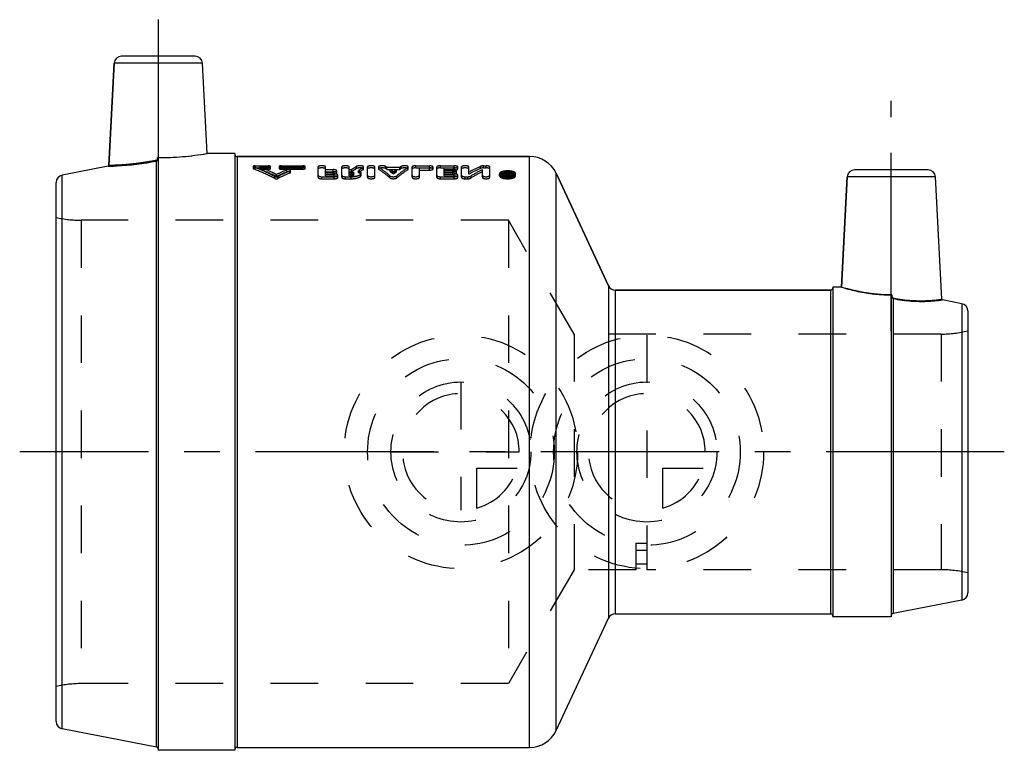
# Model space of a CAD drawing. Header units: millimetres. Extents: x 432 to 568, y 452 to 553.
import ezdxf

# ---------------------------------------------------------------- set-up
doc = ezdxf.new("R2010")
doc.units = ezdxf.units.MM
doc.header["$LTSCALE"] = 65.185185
doc.linetypes.add('CENTER', pattern=[0.6, 0.375, -0.075, 0.075, -0.075])
doc.linetypes.add('HIDDEN', pattern=[0.2, 0.1, -0.1])
for name, color, linetype in [('ACHSEN_1', 7, 'CONTINUOUS'), ('ACHSEN_S', 7, 'CONTINUOUS'), ('KOERPER', 7, 'CONTINUOUS'), ('KONST.EL_MIT_GEO', 7, 'CONTINUOUS'), ('KURVEN', 7, 'CONTINUOUS')]:
    doc.layers.add(name, color=color, linetype=linetype)

msp = doc.modelspace()

# ---------------------------------------------------------------- linework, layer by layer
at = {"layer": 'ACHSEN_1', "color": 2, "linetype": 'CENTER'}
for p, q in [((451.5, 552.58), (451.5, 526)), ((552, 509.87), (552, 541.46))]:
    msp.add_line(p, q, dxfattribs=at)
at = {"layer": 'ACHSEN_S', "color": 2, "linetype": 'CENTER'}
msp.add_line((567.5, 493.32), (432.5, 493.32), dxfattribs=at)
at = {"layer": 'KOERPER', "color": 7, "linetype": 'Continuous'}
for p, q in [((444.71, 532.58), (445.45, 546.63)), ((458.2, 534.23), (457.55, 546.63)), ((462, 534.23), (458.2, 534.23)), ((462, 534.23), (462, 452.43)), ((462.3, 533.83), (502.42, 533.83)), ((506.04, 531.52), (513.23, 516.1)), ((545.16, 515.92), (545.95, 531.03)), ((558.93, 514.26), (558.05, 531.03)), ((545.16, 515.92), (544, 515.92)), ((544, 515.92), (544, 470.73)), ((514.14, 515.52), (543.7, 515.52)), ((506.04, 455.13), (513.23, 470.55)), ((514.14, 471.12), (543.7, 471.12)), ((552, 470.73), (544, 470.73)), ((462, 452.43), (451.5, 452.43)), ((462.3, 452.82), (502.42, 452.82))]:
    msp.add_line(p, q, dxfattribs=at)
at = {"layer": 'KONST.EL_MIT_GEO', "color": 7, "linetype": 'Continuous'}
for p, q in [((456.55, 547.58), (446.45, 547.58)), ((445.45, 546.63), (444.71, 532.58)), ((457.55, 546.63), (445.45, 546.63)), ((451.4, 533.49), (451.4, 533.67)), ((451.5, 533.65), (451.5, 452.43)), ((462.3, 533.83), (462.3, 452.82)), ((502.42, 533.83), (462.3, 533.83)), ((502.42, 452.82), (502.42, 533.83)), ((444.63, 532.49), (438.31, 531.26)), ((444.63, 532.49), (444.91, 532.5)), ((444.71, 532.58), (444.73, 532.58)), ((451.26, 452.87), (451.26, 533.2)), ((557.05, 531.98), (546.95, 531.98)), ((438.31, 455.39), (438.31, 531.26)), ((506.04, 455.13), (506.04, 531.52)), ((513.23, 516.1), (506.04, 531.52)), ((545.95, 531.03), (545.16, 515.92)), ((558.05, 531.03), (545.95, 531.03)), ((437.5, 456.37), (437.5, 530.28)), ((513.23, 516.1), (513.23, 470.55)), ((514.14, 515.52), (514.14, 471.12)), ((543.7, 515.52), (514.14, 515.52)), ((543.7, 471.12), (543.7, 515.52)), ((552, 514.81), (552, 470.73)), ((552.1, 514.85), (552.1, 514.65)), ((552.24, 514.35), (552.24, 471.17)), ((559, 514.16), (559.01, 514.16)), ((561.69, 513.64), (559.01, 514.16)), ((561.69, 513.64), (561.69, 473.01)), ((562.5, 512.66), (562.5, 473.99)), ((561.69, 473.01), (552.24, 471.17)), ((451.26, 452.87), (438.31, 455.39))]:
    msp.add_line(p, q, dxfattribs=at)
at = {"layer": 'KONST.EL_MIT_GEO', "color": 8, "linetype": 'HIDDEN'}
for p, q in [((462, 534.12), (462, 452.52)), ((464.5, 532.46), (464.5, 532.17)), ((464.56, 532.12), (464.56, 532.41)), ((464.8, 532.26), (464.8, 532.54)), ((464.8, 532.54), (466.58, 532.54)), ((464.8, 532.26), (466.58, 532.26)), ((465.39, 532.09), (465.39, 532.38)), ((465.39, 532.38), (466.58, 532.38)), ((465.39, 532.09), (466.58, 532.09)), ((466.58, 532.09), (466.58, 532.54)), ((466.88, 532.17), (466.88, 532.46)), ((468.07, 532.46), (468.07, 532.17)), ((468.36, 532.09), (468.36, 532.54)), ((468.36, 532.54), (471.33, 532.54)), ((468.36, 532.38), (471.33, 532.38)), ((468.36, 532.26), (471.33, 532.26)), ((468.36, 532.09), (471.33, 532.09)), ((469.11, 531.71), (469.11, 531.99)), ((469.65, 531.65), (469.65, 531.93)), ((471.33, 532.09), (471.33, 532.54)), ((471.63, 532.17), (471.63, 532.46)), ((473.42, 530.97), (473.42, 532.4)), ((474.44, 531.74), (474.44, 532.4)), ((474.44, 532.02), (475.46, 532.02)), ((475.46, 531.74), (475.46, 532.02)), ((476.65, 530.97), (476.65, 532.4)), ((477.67, 531.74), (477.67, 532.4)), ((477.67, 532.02), (478.01, 532.02)), ((478.01, 531.74), (478.01, 532.02)), ((478.69, 532.17), (478.69, 532.46)), ((479.61, 532.05), (479.61, 532.34)), ((479.66, 532.11), (479.66, 532.4)), ((480.17, 530.97), (480.17, 532.4)), ((481.19, 530.97), (481.19, 532.4)), ((481.7, 532.4), (481.7, 532.11)), ((481.74, 532.05), (481.74, 532.34)), ((482.67, 532.17), (482.67, 532.46)), ((482.86, 532.05), (482.86, 532.34)), ((482.86, 532.34), (484.62, 532.34)), ((482.86, 532.05), (484.62, 532.05)), ((483.3, 531.74), (483.3, 532.02)), ((483.3, 532.02), (484.17, 532.02)), ((484.17, 531.74), (484.17, 532.02)), ((484.62, 532.05), (484.62, 532.34)), ((484.8, 532.17), (484.8, 532.46)), ((485.74, 532.05), (485.74, 532.34)), ((485.78, 532.11), (485.78, 532.4)), ((486.29, 530.97), (486.29, 532.4)), ((486.8, 532.26), (486.8, 532.54)), ((486.8, 532.54), (488.67, 532.54)), ((486.8, 532.26), (488.67, 532.26)), ((487.31, 530.97), (487.31, 532.25)), ((487.31, 532.25), (488.67, 532.25)), ((487.31, 531.96), (488.67, 531.96)), ((488.67, 532.26), (488.67, 532.54)), ((488.67, 531.96), (488.67, 532.25)), ((489.18, 532.11), (489.18, 532.4)), ((489.68, 530.97), (489.68, 532.4)), ((490.19, 532.26), (490.19, 532.54)), ((490.19, 532.54), (492.06, 532.54)), ((490.19, 532.26), (492.06, 532.26)), ((490.7, 531.74), (490.7, 532.25)), ((490.7, 532.25), (492.06, 532.25)), ((490.7, 532.02), (491.89, 532.02)), ((490.7, 531.96), (492.06, 531.96)), ((491.89, 531.74), (491.89, 532.02)), ((492.06, 532.26), (492.06, 532.54)), ((492.06, 531.96), (492.06, 532.25)), ((492.57, 532.11), (492.57, 532.4)), ((493.08, 530.97), (493.08, 532.4)), ((494.1, 531.41), (494.1, 532.4)), ((495.67, 532.19), (495.67, 532.48)), ((495.94, 530.97), (495.94, 532.02)), ((496.11, 532.26), (496.11, 532.54)), ((496.11, 532.54), (496.44, 532.54)), ((496.11, 532.26), (496.44, 532.26)), ((496.44, 532.26), (496.44, 532.54)), ((496.95, 530.97), (496.95, 532.4)), ((467.48, 530.82), (467.48, 531.1)), ((467.72, 531.07), (467.72, 531.35)), ((467.96, 530.82), (467.96, 531.1)), ((469.59, 531.59), (469.59, 531.87)), ((473.93, 530.77), (473.93, 531.05)), ((473.93, 531.05), (475.63, 531.05)), ((473.93, 530.77), (475.63, 530.77)), ((474.44, 531.74), (475.46, 531.74)), ((474.44, 531.15), (474.44, 531.69)), ((474.44, 531.69), (475.46, 531.69)), ((474.44, 531.43), (475.63, 531.43)), ((474.44, 531.4), (475.46, 531.4)), ((474.44, 531.15), (475.63, 531.15)), ((475.46, 531.4), (475.46, 531.69)), ((475.63, 531.15), (475.63, 531.43)), ((475.63, 530.77), (475.63, 531.05)), ((475.97, 531.58), (475.97, 531.86)), ((476.14, 530.97), (476.14, 531.25)), ((477.16, 530.77), (477.16, 531.05)), ((477.16, 531.05), (477.95, 531.05)), ((477.16, 530.77), (477.95, 530.77)), ((477.67, 531.74), (478.01, 531.74)), ((477.67, 531.15), (477.67, 531.69)), ((477.67, 531.69), (477.95, 531.69)), ((477.67, 531.43), (477.95, 531.43)), ((477.67, 531.4), (477.95, 531.4)), ((477.67, 531.15), (477.95, 531.15)), ((477.95, 531.15), (477.95, 531.69)), ((477.95, 530.77), (477.95, 531.05)), ((478.31, 531.28), (478.31, 531.56)), ((478.94, 531.6), (478.94, 531.89)), ((479.33, 531.28), (479.33, 531.56)), ((483.27, 530.89), (483.27, 531.17)), ((483.3, 531.74), (484.17, 531.74)), ((483.74, 531.42), (483.74, 531.7)), ((484.2, 530.89), (484.2, 531.17)), ((490.19, 530.77), (490.19, 531.05)), ((490.19, 531.05), (492.06, 531.05)), ((490.19, 530.77), (492.06, 530.77)), ((490.7, 531.74), (491.89, 531.74)), ((490.7, 531.15), (490.7, 531.69)), ((490.7, 531.69), (491.89, 531.69)), ((490.7, 531.43), (492.06, 531.43)), ((490.7, 531.4), (491.89, 531.4)), ((490.7, 531.15), (492.06, 531.15)), ((491.89, 531.4), (491.89, 531.69)), ((492.06, 531.15), (492.06, 531.43)), ((492.06, 530.77), (492.06, 531.05)), ((492.4, 531.58), (492.4, 531.86)), ((492.57, 530.97), (492.57, 531.25)), ((493.59, 530.77), (493.59, 531.05)), ((493.59, 531.05), (493.93, 531.05)), ((493.59, 530.77), (493.93, 530.77)), ((493.93, 530.77), (493.93, 531.05)), ((494.36, 530.87), (494.36, 531.14)), ((498.29, 531.18), (498.29, 531.46)), ((498.55, 531.18), (498.55, 531.46)), ((499.14, 530.97), (499.14, 531.67)), ((499.14, 531.67), (499.31, 531.67)), ((499.14, 531.39), (499.31, 531.39)), ((499.14, 531.25), (499.39, 531.25)), ((499.14, 530.97), (499.39, 530.97)), ((499.28, 531.03), (499.28, 531.44)), ((499.28, 531.44), (499.39, 531.44)), ((499.28, 531.31), (499.39, 531.31)), ((499.28, 531.16), (499.39, 531.16)), ((499.28, 531.03), (499.39, 531.03)), ((499.31, 531.22), (499.31, 531.67)), ((499.31, 531.5), (499.36, 531.5)), ((499.31, 531.22), (499.36, 531.22)), ((499.36, 531.5), (499.37, 531.52)), ((499.36, 531.22), (499.36, 531.5)), ((499.39, 530.97), (499.39, 531.44)), ((499.47, 531.39), (499.47, 531.67)), ((499.47, 531.67), (499.65, 531.67)), ((499.47, 531.39), (499.65, 531.39)), ((499.48, 531.06), (499.48, 531.41)), ((499.53, 531.2), (499.53, 531.48)), ((499.65, 531.06), (499.65, 531.67)), ((500.24, 531.18), (500.24, 531.46)), ((500.5, 531.18), (500.5, 531.46)), ((440.94, 525.08), (440.94, 461.57)), ((499.5, 525.08), (440.94, 525.08)), ((499.5, 525.08), (499.5, 461.57)), ((508.51, 509.48), (499.5, 525.08)), ((544, 515.83), (544, 470.82)), ((508.51, 509.48), (508.51, 477.18)), ((558.85, 509.48), (508.51, 509.48)), ((558.85, 509.48), (558.85, 477.18)), ((517, 480.84), (518.5, 480.84)), ((517, 480.84), (517, 477.18)), ((518.5, 480.84), (518.5, 477.18)), ((517, 479.88), (518.5, 479.88)), ((517, 477.97), (518.5, 477.97)), ((508.51, 477.18), (499.5, 461.57)), ((517, 477.18), (508.51, 477.18)), ((558.85, 477.18), (518.5, 477.18)), ((499.5, 461.57), (440.94, 461.57))]:
    msp.add_line(p, q, dxfattribs=at)
at = {"layer": 'KONST.EL_MIT_GEO', "color": 7, "linetype": 'Continuous'}
for centre, radius, start, end in [((446.45, 546.58), 1, 90, 177), ((456.55, 546.58), 1, 3, 90), ((451.5, 573.25), 39.58, 269.8589, 270.0015), ((451.44, 574.9), 41.23, 270.0786, 279.4317), ((462.3, 534.12), 0.3, 180, 270), ((502.42, 529.83), 4, 25, 90), ((444.61, 532.59), 0.1, 280.9933, 357.0008), ((546.95, 530.98), 1, 90, 177), ((557.05, 530.98), 1, 3, 90), ((438.5, 530.28), 1, 101, 180), ((514.14, 516.52), 1, 205, 270), ((543.7, 515.83), 0.3, 270, 360), ((552, 535.77), 20.92, 269.9972, 270.2668), ((559.03, 514.26), 0.1, 182.9961, 259.0079), ((561.5, 512.66), 1, 0, 79), ((561.5, 473.99), 1, 281, 360), ((552.3, 470.88), 0.3, 101, 180), ((514.14, 470.12), 1, 90, 155), ((543.7, 470.82), 0.3, 37.4995, 90), ((438.5, 456.37), 1, 180, 259), ((502.42, 456.82), 4, 270, 335), ((451.2, 452.58), 0.3, 0, 79), ((462.3, 452.52), 0.3, 90, 180)]:
    msp.add_arc(centre, radius, start, end, dxfattribs=at)
at = {"layer": 'KONST.EL_MIT_GEO', "color": 8, "linetype": 'HIDDEN'}
for centre, radius, start, end in [((451.45, 574.88), 41.21, 269.9382, 279.433), ((454.23, 503.89), 30.59, 63.837, 68.6027), ((454.26, 503.47), 30.7, 64.0042, 68.7468), ((481.42, 503.43), 31.1, 113.3262, 116.1504), ((486.77, 519.24), 15.49, 121.4441, 124.4163), ((486.73, 518.92), 15.5, 121.2558, 124.2192), ((488.15, 518.86), 15.95, 122.3558, 125.255), ((488.11, 518.54), 15.96, 122.1645, 125.0558), ((475.11, 520.79), 13.9, 56.1638, 57.0702), ((475.15, 520.47), 13.91, 56.3591, 57.2629), ((474.02, 519.24), 15.8, 52.0507, 54.0178), ((493.46, 519.24), 15.8, 125.9822, 127.9493), ((492.36, 520.79), 13.9, 122.9298, 123.8362), ((492.33, 520.47), 13.91, 122.7371, 123.6409), ((505.21, 511.51), 23.03, 114.4568, 118.8368), ((505.18, 511.14), 23.1, 114.2971, 118.6583), ((507.15, 510.13), 24.6, 117.1311, 121.3322), ((481.39, 503.02), 31.21, 113.1725, 115.9834), ((482.39, 502.95), 31.63, 113.8835, 117.1478), ((482.36, 502.54), 31.74, 113.7269, 116.9764), ((474.07, 518.93), 15.79, 52.2557, 54.2187), ((493.41, 518.93), 15.79, 125.7813, 127.7443), ((507.11, 509.77), 24.65, 116.9592, 121.1444), ((499.4, 533.37), 2.22, 267.7592, 272.1674), ((510.6, 524.19), 13.25, 147.0738, 147.9596), ((510.85, 524.36), 13.52, 147.6599, 148.0492), ((499.39, 531.54), 0.232, 269.9587, 273.928), ((510.5, 524.58), 13.11, 147.2623, 147.6599), ((499.4, 533.33), 2.18, 272.1591, 274.5987), ((510.92, 524.43), 13.4, 147.2673, 148.2187), ((499.44, 531.08), 0.417, 74.0955, 77.5288), ((510.8, 524.17), 13.29, 147.0746, 148.0291), ((499.41, 533.21), 2.06, 274.5944, 276.7527), ((440.94, 540.08), 15, 256.7385, 270), ((558.85, 524.48), 15, 270, 284.0699), ((558.85, 462.18), 15, 75.9301, 90), ((543.7, 470.82), 0.3, 0, 37.4995), ((440.94, 446.57), 15, 90, 103.2615)]:
    msp.add_arc(centre, radius, start, end, dxfattribs=at)
for points, knots in [([(451.24, 533.29), (450.82, 533.21), (449.99, 533.06), (448.78, 532.88), (447.66, 532.75), (446.81, 532.68), (446.21, 532.64), (445.83, 532.62), (445.5, 532.61), (445.23, 532.6), (445.01, 532.59), (444.87, 532.59), (444.79, 532.59), (444.75, 532.58), (444.73, 532.58), (444.72, 532.58), (444.71, 532.58)], [0, 0, 0, 0, 0.19652, 0.384851, 0.557931, 0.709176, 0.7748, 0.832921, 0.883015, 0.924625, 0.95738, 0.980988, 0.989291, 0.995233, 0.998806, 1, 1, 1, 1]), ([(451.26, 533.2), (451.26, 533.2), (451.25, 533.23), (451.25, 533.26), (451.24, 533.29)], [0, 0, 0, 0, 0.118906, 1, 1, 1, 1]), ([(451.26, 533.2), (450.42, 533.04), (449.19, 532.84), (447.63, 532.66), (446.63, 532.58), (445.82, 532.53), (445.22, 532.5), (444.84, 532.5), (444.68, 532.49), (444.63, 532.49)], [0, 0, 0, 0, 0.384429, 0.557442, 0.708727, 0.832595, 0.924452, 0.980941, 1, 1, 1, 1]), ([(464.8, 532.54), (464.73, 532.54), (464.63, 532.53), (464.53, 532.5), (464.5, 532.47), (464.5, 532.46)], [0, 0, 0, 0, 0.660311, 0.877565, 1, 1, 1, 1]), ([(464.5, 532.46), (464.5, 532.46), (464.51, 532.43), (464.54, 532.42), (464.56, 532.41)], [0, 0, 0, 0, 0.173762, 1, 1, 1, 1]), ([(464.8, 532.26), (464.73, 532.26), (464.63, 532.25), (464.53, 532.22), (464.5, 532.19), (464.5, 532.17)], [0, 0, 0, 0, 0.660623, 0.877406, 1, 1, 1, 1]), ([(464.5, 532.17), (464.5, 532.17), (464.51, 532.14), (464.54, 532.13), (464.56, 532.12)], [0, 0, 0, 0, 0.174591, 1, 1, 1, 1]), ([(467.48, 531.1), (467.24, 531.22), (466.28, 531.7), (465.3, 532.12), (464.56, 532.41)], [0, 0, 0, 0, 0.254134, 1, 1, 1, 1]), ([(467.48, 530.82), (467.24, 530.94), (466.28, 531.41), (465.3, 531.84), (464.56, 532.12)], [0, 0, 0, 0, 0.253688, 1, 1, 1, 1]), ([(466.88, 532.46), (466.88, 532.47), (466.85, 532.5), (466.75, 532.53), (466.65, 532.54), (466.58, 532.54)], [0, 0, 0, 0, 0.122012, 0.338058, 1, 1, 1, 1]), ([(466.58, 532.38), (466.65, 532.38), (466.75, 532.39), (466.85, 532.42), (466.88, 532.45), (466.88, 532.46)], [0, 0, 0, 0, 0.658721, 0.876991, 1, 1, 1, 1]), ([(466.88, 532.17), (466.88, 532.19), (466.85, 532.22), (466.75, 532.25), (466.65, 532.26), (466.58, 532.26)], [0, 0, 0, 0, 0.122745, 0.339266, 1, 1, 1, 1]), ([(466.58, 532.09), (466.65, 532.09), (466.75, 532.1), (466.85, 532.13), (466.88, 532.16), (466.88, 532.17)], [0, 0, 0, 0, 0.657875, 0.877951, 1, 1, 1, 1]), ([(468.36, 532.54), (468.29, 532.54), (468.2, 532.53), (468.1, 532.5), (468.07, 532.47), (468.07, 532.46)], [0, 0, 0, 0, 0.659702, 0.877526, 1, 1, 1, 1]), ([(468.07, 532.46), (468.07, 532.45), (468.1, 532.42), (468.2, 532.39), (468.29, 532.38), (468.36, 532.38)], [0, 0, 0, 0, 0.122531, 0.33904, 1, 1, 1, 1]), ([(468.36, 532.26), (468.29, 532.26), (468.2, 532.25), (468.1, 532.22), (468.07, 532.19), (468.07, 532.17)], [0, 0, 0, 0, 0.658863, 0.878483, 1, 1, 1, 1]), ([(468.07, 532.17), (468.07, 532.16), (468.1, 532.13), (468.2, 532.1), (468.29, 532.09), (468.36, 532.09)], [0, 0, 0, 0, 0.123275, 0.340249, 1, 1, 1, 1]), ([(469.65, 531.93), (469.64, 531.96), (469.59, 531.99), (469.52, 532.01), (469.41, 532.03), (469.27, 532.03), (469.16, 532.01), (469.11, 531.99)], [0, 0, 0, 0, 0.139616, 0.260038, 0.407225, 0.73002, 1, 1, 1, 1]), ([(469.59, 531.87), (469.59, 531.88), (469.62, 531.89), (469.65, 531.91), (469.65, 531.93)], [0, 0, 0, 0, 0.335807, 1, 1, 1, 1]), ([(471.63, 532.46), (471.63, 532.47), (471.6, 532.5), (471.5, 532.53), (471.41, 532.54), (471.33, 532.54)], [0, 0, 0, 0, 0.122012, 0.338058, 1, 1, 1, 1]), ([(471.33, 532.38), (471.41, 532.38), (471.5, 532.39), (471.6, 532.42), (471.63, 532.45), (471.63, 532.46)], [0, 0, 0, 0, 0.658721, 0.876991, 1, 1, 1, 1]), ([(471.63, 532.17), (471.63, 532.19), (471.6, 532.22), (471.5, 532.25), (471.41, 532.26), (471.33, 532.26)], [0, 0, 0, 0, 0.122745, 0.339266, 1, 1, 1, 1]), ([(471.33, 532.09), (471.41, 532.09), (471.5, 532.1), (471.6, 532.13), (471.63, 532.16), (471.63, 532.17)], [0, 0, 0, 0, 0.657875, 0.877951, 1, 1, 1, 1]), ([(474.44, 532.4), (474.44, 532.42), (474.39, 532.47), (474.22, 532.53), (473.93, 532.56), (473.64, 532.53), (473.47, 532.47), (473.42, 532.42), (473.42, 532.4)], [0, 0, 0, 0, 0.06164, 0.170165, 0.500017, 0.829855, 0.938363, 1, 1, 1, 1]), ([(474.44, 532.11), (474.44, 532.14), (474.39, 532.19), (474.21, 532.24), (473.93, 532.27), (473.64, 532.24), (473.47, 532.19), (473.42, 532.14), (473.42, 532.11)], [0, 0, 0, 0, 0.061566, 0.170459, 0.499905, 0.829433, 0.938562, 1, 1, 1, 1]), ([(475.97, 531.86), (475.97, 531.88), (475.92, 531.94), (475.8, 531.98), (475.64, 532.02), (475.52, 532.03), (475.46, 532.02)], [0, 0, 0, 0, 0.132733, 0.35034, 0.651169, 1, 1, 1, 1]), ([(477.67, 532.4), (477.67, 532.42), (477.61, 532.47), (477.44, 532.53), (477.16, 532.56), (476.87, 532.53), (476.7, 532.47), (476.65, 532.42), (476.65, 532.4)], [0, 0, 0, 0, 0.06164, 0.170165, 0.500017, 0.829855, 0.938363, 1, 1, 1, 1]), ([(477.67, 532.11), (477.67, 532.14), (477.61, 532.19), (477.44, 532.24), (477.16, 532.27), (476.87, 532.24), (476.7, 532.19), (476.65, 532.14), (476.65, 532.11)], [0, 0, 0, 0, 0.061566, 0.170459, 0.499905, 0.829433, 0.938562, 1, 1, 1, 1]), ([(479.66, 532.4), (479.66, 532.42), (479.62, 532.46), (479.54, 532.5), (479.41, 532.53), (479.26, 532.54), (479.09, 532.55), (478.93, 532.53), (478.8, 532.51), (478.72, 532.48), (478.69, 532.46)], [0, 0, 0, 0, 0.054717, 0.145318, 0.273913, 0.429953, 0.597609, 0.75896, 0.897323, 1, 1, 1, 1]), ([(479.66, 532.11), (479.66, 532.13), (479.62, 532.18), (479.54, 532.21), (479.41, 532.24), (479.26, 532.26), (479.09, 532.26), (478.93, 532.25), (478.8, 532.22), (478.72, 532.19), (478.69, 532.17)], [0, 0, 0, 0, 0.054748, 0.145614, 0.274831, 0.430146, 0.598269, 0.758523, 0.897504, 1, 1, 1, 1]), ([(479.61, 532.34), (479.62, 532.34), (479.64, 532.36), (479.66, 532.38), (479.66, 532.4)], [0, 0, 0, 0, 0.317926, 1, 1, 1, 1]), ([(479.61, 532.05), (479.62, 532.05), (479.64, 532.07), (479.66, 532.09), (479.66, 532.11)], [0, 0, 0, 0, 0.325886, 1, 1, 1, 1]), ([(481.19, 532.4), (481.19, 532.42), (481.13, 532.47), (480.96, 532.53), (480.68, 532.56), (480.39, 532.53), (480.22, 532.47), (480.17, 532.42), (480.17, 532.4)], [0, 0, 0, 0, 0.06164, 0.170165, 0.500017, 0.829855, 0.938363, 1, 1, 1, 1]), ([(481.19, 532.11), (481.19, 532.14), (481.13, 532.19), (480.96, 532.24), (480.68, 532.27), (480.39, 532.24), (480.22, 532.19), (480.17, 532.14), (480.17, 532.11)], [0, 0, 0, 0, 0.061566, 0.170459, 0.499905, 0.829433, 0.938562, 1, 1, 1, 1]), ([(482.67, 532.46), (482.64, 532.48), (482.57, 532.51), (482.43, 532.53), (482.27, 532.55), (482.1, 532.54), (481.95, 532.53), (481.82, 532.5), (481.73, 532.46), (481.7, 532.42), (481.7, 532.4)], [0, 0, 0, 0, 0.100609, 0.237814, 0.399017, 0.567286, 0.724315, 0.853901, 0.945117, 1, 1, 1, 1]), ([(481.7, 532.4), (481.7, 532.39), (481.7, 532.37), (481.72, 532.35), (481.74, 532.34)], [0, 0, 0, 0, 0.205261, 1, 1, 1, 1]), ([(482.67, 532.17), (482.64, 532.19), (482.57, 532.22), (482.43, 532.24), (482.27, 532.26), (482.1, 532.26), (481.95, 532.24), (481.82, 532.21), (481.73, 532.18), (481.7, 532.13), (481.7, 532.11)], [0, 0, 0, 0, 0.100674, 0.238008, 0.398343, 0.566851, 0.723057, 0.853542, 0.944882, 1, 1, 1, 1]), ([(481.7, 532.11), (481.7, 532.11), (481.7, 532.08), (481.72, 532.06), (481.74, 532.05)], [0, 0, 0, 0, 0.203426, 1, 1, 1, 1]), ([(483.27, 531.17), (483.15, 531.28), (482.65, 531.69), (482.14, 532.07), (481.74, 532.34)], [0, 0, 0, 0, 0.258309, 1, 1, 1, 1]), ([(483.27, 530.89), (483.15, 531), (482.65, 531.41), (482.14, 531.79), (481.74, 532.05)], [0, 0, 0, 0, 0.258099, 1, 1, 1, 1]), ([(484.2, 531.17), (484.33, 531.28), (484.82, 531.69), (485.34, 532.07), (485.74, 532.34)], [0, 0, 0, 0, 0.258309, 1, 1, 1, 1]), ([(484.2, 530.89), (484.33, 531), (484.82, 531.41), (485.34, 531.79), (485.74, 532.05)], [0, 0, 0, 0, 0.258099, 1, 1, 1, 1]), ([(485.78, 532.4), (485.78, 532.42), (485.74, 532.46), (485.65, 532.5), (485.53, 532.53), (485.37, 532.54), (485.2, 532.55), (485.04, 532.53), (484.91, 532.51), (484.83, 532.48), (484.8, 532.46)], [0, 0, 0, 0, 0.054943, 0.146243, 0.275863, 0.432902, 0.601133, 0.762276, 0.89943, 1, 1, 1, 1]), ([(485.78, 532.11), (485.78, 532.13), (485.74, 532.18), (485.65, 532.21), (485.53, 532.24), (485.37, 532.26), (485.2, 532.26), (485.04, 532.24), (484.91, 532.22), (484.83, 532.19), (484.8, 532.17)], [0, 0, 0, 0, 0.055, 0.146495, 0.276792, 0.433038, 0.601757, 0.761809, 0.899605, 1, 1, 1, 1]), ([(485.74, 532.34), (485.74, 532.34), (485.76, 532.36), (485.78, 532.38), (485.78, 532.4)], [0, 0, 0, 0, 0.313955, 1, 1, 1, 1]), ([(485.74, 532.05), (485.74, 532.06), (485.76, 532.07), (485.78, 532.1), (485.78, 532.11)], [0, 0, 0, 0, 0.321998, 1, 1, 1, 1]), ([(486.8, 532.54), (486.68, 532.54), (486.51, 532.53), (486.34, 532.47), (486.29, 532.42), (486.29, 532.4)], [0, 0, 0, 0, 0.659697, 0.876738, 1, 1, 1, 1]), ([(486.8, 532.26), (486.68, 532.26), (486.51, 532.24), (486.34, 532.19), (486.29, 532.14), (486.29, 532.11)], [0, 0, 0, 0, 0.658924, 0.8769, 1, 1, 1, 1]), ([(489.18, 532.4), (489.18, 532.42), (489.12, 532.47), (488.95, 532.53), (488.79, 532.54), (488.67, 532.54)], [0, 0, 0, 0, 0.12324, 0.340293, 1, 1, 1, 1]), ([(488.67, 532.25), (488.79, 532.25), (488.95, 532.27), (489.12, 532.32), (489.18, 532.38), (489.18, 532.4)], [0, 0, 0, 0, 0.658059, 0.875881, 1, 1, 1, 1]), ([(489.18, 532.11), (489.18, 532.14), (489.12, 532.19), (488.95, 532.24), (488.79, 532.26), (488.67, 532.26)], [0, 0, 0, 0, 0.123807, 0.340593, 1, 1, 1, 1]), ([(488.67, 531.96), (488.79, 531.96), (488.95, 531.98), (489.12, 532.04), (489.18, 532.09), (489.18, 532.11)], [0, 0, 0, 0, 0.65753, 0.87551, 1, 1, 1, 1]), ([(490.19, 532.54), (490.07, 532.54), (489.91, 532.53), (489.74, 532.47), (489.68, 532.42), (489.68, 532.4)], [0, 0, 0, 0, 0.659697, 0.876738, 1, 1, 1, 1]), ([(490.19, 532.26), (490.07, 532.26), (489.91, 532.24), (489.74, 532.19), (489.68, 532.14), (489.68, 532.11)], [0, 0, 0, 0, 0.658924, 0.8769, 1, 1, 1, 1]), ([(492.4, 531.86), (492.4, 531.88), (492.35, 531.94), (492.24, 531.98), (492.08, 532.02), (491.96, 532.03), (491.89, 532.02)], [0, 0, 0, 0, 0.132733, 0.35034, 0.651169, 1, 1, 1, 1]), ([(492.57, 532.4), (492.57, 532.42), (492.52, 532.47), (492.35, 532.53), (492.18, 532.54), (492.06, 532.54)], [0, 0, 0, 0, 0.12324, 0.340293, 1, 1, 1, 1]), ([(492.06, 532.25), (492.18, 532.25), (492.35, 532.27), (492.52, 532.32), (492.57, 532.38), (492.57, 532.4)], [0, 0, 0, 0, 0.658059, 0.875881, 1, 1, 1, 1]), ([(492.57, 532.11), (492.57, 532.14), (492.52, 532.19), (492.35, 532.24), (492.18, 532.26), (492.06, 532.26)], [0, 0, 0, 0, 0.123807, 0.340593, 1, 1, 1, 1]), ([(492.06, 531.96), (492.18, 531.96), (492.35, 531.98), (492.52, 532.04), (492.57, 532.09), (492.57, 532.11)], [0, 0, 0, 0, 0.65753, 0.87551, 1, 1, 1, 1]), ([(494.1, 532.4), (494.1, 532.42), (494.05, 532.47), (493.88, 532.53), (493.59, 532.56), (493.3, 532.53), (493.13, 532.47), (493.08, 532.42), (493.08, 532.4)], [0, 0, 0, 0, 0.06164, 0.170165, 0.500017, 0.829855, 0.938363, 1, 1, 1, 1]), ([(494.1, 532.11), (494.1, 532.14), (494.05, 532.19), (493.88, 532.24), (493.59, 532.27), (493.3, 532.24), (493.13, 532.19), (493.08, 532.14), (493.08, 532.11)], [0, 0, 0, 0, 0.061566, 0.170459, 0.499905, 0.829433, 0.938562, 1, 1, 1, 1]), ([(496.11, 532.54), (496.02, 532.54), (495.88, 532.53), (495.73, 532.5), (495.67, 532.48)], [0, 0, 0, 0, 0.56467, 1, 1, 1, 1]), ([(496.11, 532.26), (496.02, 532.26), (495.88, 532.25), (495.73, 532.22), (495.67, 532.19)], [0, 0, 0, 0, 0.562006, 1, 1, 1, 1]), ([(496.95, 532.4), (496.95, 532.42), (496.9, 532.47), (496.73, 532.53), (496.57, 532.54), (496.44, 532.54)], [0, 0, 0, 0, 0.123262, 0.340315, 1, 1, 1, 1]), ([(496.95, 532.11), (496.95, 532.14), (496.9, 532.19), (496.73, 532.24), (496.57, 532.26), (496.44, 532.26)], [0, 0, 0, 0, 0.123173, 0.340491, 1, 1, 1, 1]), ([(467.48, 531.1), (467.55, 531.06), (467.72, 531.04), (467.89, 531.06), (467.96, 531.1)], [0, 0, 0, 0, 0.500279, 1, 1, 1, 1]), ([(467.48, 530.82), (467.55, 530.78), (467.72, 530.77), (467.89, 530.78), (467.96, 530.82)], [0, 0, 0, 0, 0.501031, 1, 1, 1, 1]), ([(469.65, 531.65), (469.65, 531.68), (469.56, 531.73), (469.43, 531.74), (469.27, 531.75), (469.16, 531.73), (469.11, 531.71)], [0, 0, 0, 0, 0.141105, 0.408768, 0.730486, 1, 1, 1, 1]), ([(469.59, 531.59), (469.6, 531.6), (469.62, 531.61), (469.65, 531.63), (469.65, 531.65)], [0, 0, 0, 0, 0.347785, 1, 1, 1, 1]), ([(473.42, 531.25), (473.42, 531.22), (473.46, 531.15), (473.58, 531.1), (473.74, 531.06), (473.86, 531.05), (473.93, 531.05)], [0, 0, 0, 0, 0.143016, 0.36241, 0.658722, 1, 1, 1, 1]), ([(473.42, 530.97), (473.42, 530.94), (473.47, 530.87), (473.58, 530.82), (473.74, 530.78), (473.86, 530.77), (473.93, 530.77)], [0, 0, 0, 0, 0.143529, 0.364073, 0.661477, 1, 1, 1, 1]), ([(475.46, 531.69), (475.52, 531.69), (475.64, 531.69), (475.81, 531.73), (475.92, 531.78), (475.97, 531.83), (475.97, 531.86)], [0, 0, 0, 0, 0.347627, 0.648061, 0.866446, 1, 1, 1, 1]), ([(475.97, 531.58), (475.97, 531.6), (475.92, 531.66), (475.8, 531.7), (475.64, 531.73), (475.52, 531.74), (475.46, 531.74)], [0, 0, 0, 0, 0.133404, 0.350931, 0.653381, 1, 1, 1, 1]), ([(475.46, 531.4), (475.52, 531.4), (475.64, 531.41), (475.8, 531.45), (475.92, 531.49), (475.97, 531.55), (475.97, 531.58)], [0, 0, 0, 0, 0.34591, 0.647123, 0.865945, 1, 1, 1, 1]), ([(476.14, 531.25), (476.14, 531.31), (475.99, 531.39), (475.82, 531.42), (475.69, 531.43), (475.63, 531.43)], [0, 0, 0, 0, 0.351546, 0.652536, 1, 1, 1, 1]), ([(475.63, 531.05), (475.69, 531.05), (475.82, 531.06), (475.98, 531.1), (476.09, 531.15), (476.14, 531.22), (476.14, 531.25)], [0, 0, 0, 0, 0.341326, 0.637649, 0.857035, 1, 1, 1, 1]), ([(476.14, 530.97), (476.14, 530.99), (476.09, 531.06), (475.97, 531.11), (475.81, 531.14), (475.69, 531.15), (475.63, 531.15)], [0, 0, 0, 0, 0.143246, 0.362172, 0.660343, 1, 1, 1, 1]), ([(475.63, 530.77), (475.69, 530.77), (475.81, 530.78), (475.98, 530.82), (476.09, 530.87), (476.14, 530.94), (476.14, 530.97)], [0, 0, 0, 0, 0.338791, 0.635756, 0.856118, 1, 1, 1, 1]), ([(476.65, 531.25), (476.65, 531.22), (476.69, 531.15), (476.81, 531.1), (476.97, 531.06), (477.09, 531.05), (477.16, 531.05)], [0, 0, 0, 0, 0.143016, 0.36241, 0.658722, 1, 1, 1, 1]), ([(476.65, 530.97), (476.65, 530.94), (476.69, 530.87), (476.81, 530.82), (476.97, 530.78), (477.09, 530.77), (477.16, 530.77)], [0, 0, 0, 0, 0.143529, 0.364073, 0.661477, 1, 1, 1, 1]), ([(477.95, 531.69), (477.99, 531.69), (478.08, 531.68), (478.2, 531.66), (478.31, 531.61), (478.31, 531.56)], [0, 0, 0, 0, 0.35083, 0.654024, 1, 1, 1, 1]), ([(477.95, 531.05), (478.12, 531.05), (478.46, 531.08), (478.84, 531.17), (479.09, 531.28), (479.24, 531.38), (479.33, 531.49), (479.33, 531.56)], [0, 0, 0, 0, 0.343222, 0.641013, 0.762047, 0.861227, 1, 1, 1, 1]), ([(478.31, 531.56), (478.31, 531.54), (478.27, 531.5), (478.19, 531.46), (478.08, 531.44), (477.99, 531.43), (477.95, 531.43)], [0, 0, 0, 0, 0.138436, 0.357481, 0.655829, 1, 1, 1, 1]), ([(477.95, 531.4), (477.99, 531.4), (478.08, 531.4), (478.2, 531.38), (478.31, 531.33), (478.31, 531.28)], [0, 0, 0, 0, 0.348498, 0.652687, 1, 1, 1, 1]), ([(478.31, 531.28), (478.31, 531.26), (478.27, 531.22), (478.15, 531.17), (478.03, 531.15), (477.95, 531.15)], [0, 0, 0, 0, 0.138213, 0.359976, 1, 1, 1, 1]), ([(477.95, 530.77), (478.12, 530.77), (478.45, 530.8), (478.84, 530.89), (479.09, 531), (479.24, 531.09), (479.33, 531.21), (479.33, 531.28)], [0, 0, 0, 0, 0.34309, 0.639471, 0.760629, 0.861379, 1, 1, 1, 1]), ([(479.33, 531.56), (479.33, 531.59), (479.3, 531.66), (479.22, 531.75), (479.1, 531.83), (479, 531.87), (478.94, 531.89)], [0, 0, 0, 0, 0.178257, 0.393193, 0.665554, 1, 1, 1, 1]), ([(479.33, 531.28), (479.33, 531.35), (479.25, 531.46), (479.1, 531.54), (479, 531.59), (478.94, 531.6)], [0, 0, 0, 0, 0.387883, 0.661776, 1, 1, 1, 1]), ([(480.17, 531.25), (480.17, 531.22), (480.21, 531.15), (480.33, 531.1), (480.49, 531.06), (480.68, 531.05), (480.87, 531.06), (481.03, 531.1), (481.14, 531.15), (481.19, 531.22), (481.19, 531.25)], [0, 0, 0, 0, 0.071518, 0.181213, 0.329405, 0.500016, 0.670627, 0.818807, 0.928487, 1, 1, 1, 1]), ([(480.17, 530.97), (480.17, 530.94), (480.21, 530.87), (480.33, 530.82), (480.49, 530.78), (480.68, 530.77), (480.86, 530.78), (481.03, 530.82), (481.14, 530.87), (481.19, 530.94), (481.19, 530.97)], [0, 0, 0, 0, 0.071738, 0.182239, 0.330385, 0.499941, 0.669712, 0.817689, 0.928424, 1, 1, 1, 1]), ([(483.27, 531.17), (483.32, 531.12), (483.48, 531.07), (483.74, 531.04), (483.99, 531.07), (484.15, 531.12), (484.2, 531.17)], [0, 0, 0, 0, 0.21108, 0.499997, 0.788917, 1, 1, 1, 1]), ([(483.27, 530.89), (483.32, 530.85), (483.48, 530.79), (483.74, 530.77), (483.99, 530.79), (484.15, 530.85), (484.2, 530.89)], [0, 0, 0, 0, 0.21191, 0.499809, 0.788093, 1, 1, 1, 1]), ([(486.29, 531.25), (486.29, 531.22), (486.33, 531.15), (486.45, 531.1), (486.61, 531.06), (486.8, 531.05), (486.99, 531.06), (487.15, 531.1), (487.26, 531.15), (487.31, 531.22), (487.31, 531.25)], [0, 0, 0, 0, 0.071518, 0.181213, 0.329405, 0.500016, 0.670627, 0.818807, 0.928487, 1, 1, 1, 1]), ([(486.29, 530.97), (486.29, 530.94), (486.33, 530.87), (486.45, 530.82), (486.61, 530.78), (486.8, 530.77), (486.98, 530.78), (487.15, 530.82), (487.26, 530.87), (487.31, 530.94), (487.31, 530.97)], [0, 0, 0, 0, 0.071738, 0.182239, 0.330385, 0.499941, 0.669712, 0.817689, 0.928424, 1, 1, 1, 1]), ([(489.68, 531.25), (489.68, 531.22), (489.73, 531.15), (489.84, 531.1), (490.01, 531.06), (490.13, 531.05), (490.19, 531.05)], [0, 0, 0, 0, 0.143016, 0.36241, 0.658722, 1, 1, 1, 1]), ([(489.68, 530.97), (489.68, 530.94), (489.73, 530.87), (489.85, 530.82), (490.01, 530.78), (490.13, 530.77), (490.19, 530.77)], [0, 0, 0, 0, 0.143529, 0.364073, 0.661477, 1, 1, 1, 1]), ([(491.89, 531.69), (491.96, 531.69), (492.08, 531.69), (492.24, 531.73), (492.35, 531.78), (492.4, 531.83), (492.4, 531.86)], [0, 0, 0, 0, 0.347627, 0.648061, 0.866446, 1, 1, 1, 1]), ([(492.4, 531.58), (492.4, 531.6), (492.35, 531.66), (492.24, 531.7), (492.08, 531.73), (491.96, 531.74), (491.89, 531.74)], [0, 0, 0, 0, 0.133404, 0.350931, 0.653381, 1, 1, 1, 1]), ([(491.89, 531.4), (491.96, 531.4), (492.08, 531.41), (492.24, 531.45), (492.35, 531.49), (492.4, 531.55), (492.4, 531.58)], [0, 0, 0, 0, 0.34591, 0.647123, 0.865945, 1, 1, 1, 1]), ([(492.57, 531.25), (492.57, 531.31), (492.42, 531.39), (492.25, 531.42), (492.13, 531.43), (492.06, 531.43)], [0, 0, 0, 0, 0.351546, 0.652536, 1, 1, 1, 1]), ([(492.06, 531.05), (492.13, 531.05), (492.25, 531.06), (492.41, 531.1), (492.53, 531.15), (492.57, 531.22), (492.57, 531.25)], [0, 0, 0, 0, 0.341326, 0.637649, 0.857035, 1, 1, 1, 1]), ([(492.57, 530.97), (492.57, 530.99), (492.53, 531.06), (492.41, 531.11), (492.25, 531.14), (492.13, 531.15), (492.06, 531.15)], [0, 0, 0, 0, 0.143246, 0.362172, 0.660343, 1, 1, 1, 1]), ([(492.06, 530.77), (492.13, 530.77), (492.25, 530.78), (492.41, 530.82), (492.53, 530.87), (492.57, 530.94), (492.57, 530.97)], [0, 0, 0, 0, 0.338791, 0.635756, 0.856118, 1, 1, 1, 1]), ([(493.08, 531.25), (493.08, 531.22), (493.13, 531.15), (493.24, 531.1), (493.4, 531.06), (493.52, 531.05), (493.59, 531.05)], [0, 0, 0, 0, 0.143016, 0.36241, 0.658722, 1, 1, 1, 1]), ([(493.08, 530.97), (493.08, 530.94), (493.13, 530.87), (493.24, 530.82), (493.4, 530.78), (493.53, 530.77), (493.59, 530.77)], [0, 0, 0, 0, 0.143529, 0.364073, 0.661477, 1, 1, 1, 1]), ([(493.93, 531.05), (494.01, 531.05), (494.16, 531.07), (494.31, 531.11), (494.36, 531.14)], [0, 0, 0, 0, 0.559078, 1, 1, 1, 1]), ([(493.93, 530.77), (494.01, 530.77), (494.16, 530.79), (494.31, 530.83), (494.36, 530.87)], [0, 0, 0, 0, 0.55604, 1, 1, 1, 1]), ([(495.94, 531.25), (495.93, 531.22), (495.98, 531.15), (496.1, 531.1), (496.26, 531.06), (496.44, 531.05), (496.63, 531.06), (496.79, 531.1), (496.91, 531.15), (496.95, 531.22), (496.95, 531.25)], [0, 0, 0, 0, 0.071518, 0.181213, 0.329405, 0.500016, 0.670627, 0.818807, 0.928487, 1, 1, 1, 1]), ([(495.94, 530.97), (495.94, 530.94), (495.98, 530.87), (496.1, 530.82), (496.26, 530.78), (496.44, 530.77), (496.63, 530.78), (496.79, 530.82), (496.91, 530.87), (496.95, 530.94), (496.95, 530.97)], [0, 0, 0, 0, 0.071738, 0.182239, 0.330385, 0.499941, 0.669712, 0.817689, 0.928424, 1, 1, 1, 1]), ([(500.5, 531.46), (500.5, 531.52), (500.43, 531.61), (500.31, 531.69), (500.11, 531.77), (499.8, 531.83), (499.4, 531.85), (498.99, 531.83), (498.68, 531.77), (498.48, 531.69), (498.36, 531.61), (498.29, 531.52), (498.29, 531.46)], [0, 0, 0, 0, 0.069205, 0.11826, 0.178422, 0.327485, 0.500003, 0.67252, 0.821582, 0.881743, 0.930795, 1, 1, 1, 1]), ([(500.5, 531.18), (500.5, 531.21), (500.48, 531.27), (500.41, 531.34), (500.31, 531.41), (500.11, 531.48), (499.8, 531.55), (499.39, 531.57), (498.99, 531.55), (498.68, 531.48), (498.48, 531.4), (498.38, 531.34), (498.31, 531.27), (498.29, 531.21), (498.29, 531.18)], [0, 0, 0, 0, 0.032147, 0.070798, 0.120008, 0.180226, 0.328874, 0.500259, 0.671611, 0.820147, 0.880297, 0.929446, 0.967996, 1, 1, 1, 1]), ([(498.29, 531.46), (498.29, 531.41), (498.36, 531.31), (498.48, 531.23), (498.68, 531.14), (498.99, 531.07), (499.4, 531.04), (499.8, 531.07), (500.11, 531.14), (500.31, 531.23), (500.43, 531.31), (500.5, 531.41), (500.5, 531.46)], [0, 0, 0, 0, 0.070088, 0.119726, 0.180191, 0.328819, 0.500002, 0.671185, 0.819813, 0.880277, 0.929912, 1, 1, 1, 1]), ([(498.29, 531.18), (498.29, 531.12), (498.36, 531.03), (498.48, 530.95), (498.68, 530.86), (498.99, 530.79), (499.4, 530.76), (499.8, 530.79), (500.11, 530.86), (500.31, 530.95), (500.43, 531.03), (500.5, 531.13), (500.5, 531.18)], [0, 0, 0, 0, 0.07025, 0.120338, 0.181196, 0.329976, 0.500265, 0.670521, 0.819193, 0.879987, 0.930008, 1, 1, 1, 1]), ([(498.55, 531.46), (498.55, 531.51), (498.6, 531.58), (498.69, 531.64), (498.85, 531.7), (499.08, 531.75), (499.4, 531.77), (499.71, 531.75), (499.95, 531.7), (500.1, 531.64), (500.19, 531.58), (500.24, 531.51), (500.24, 531.46)], [0, 0, 0, 0, 0.069316, 0.118437, 0.178627, 0.327637, 0.499996, 0.672355, 0.821374, 0.881564, 0.930683, 1, 1, 1, 1]), ([(498.55, 531.18), (498.55, 531.23), (498.6, 531.3), (498.69, 531.35), (498.85, 531.42), (499.08, 531.46), (499.39, 531.48), (499.71, 531.46), (499.94, 531.42), (500.1, 531.35), (500.19, 531.3), (500.24, 531.23), (500.24, 531.18)], [0, 0, 0, 0, 0.068989, 0.118411, 0.178829, 0.327628, 0.499678, 0.671199, 0.820609, 0.880909, 0.930609, 1, 1, 1, 1]), ([(499.31, 531.15), (499.21, 531.16), (499.02, 531.18), (498.81, 531.23), (498.67, 531.3), (498.59, 531.36), (498.55, 531.42), (498.55, 531.46)], [0, 0, 0, 0, 0.345729, 0.640341, 0.759556, 0.857885, 1, 1, 1, 1]), ([(500.24, 531.18), (500.24, 531.14), (500.19, 531.07), (500.1, 531.01), (499.95, 530.94), (499.71, 530.89), (499.4, 530.86), (499.08, 530.89), (498.85, 530.94), (498.69, 531.01), (498.6, 531.07), (498.55, 531.14), (498.55, 531.18)], [0, 0, 0, 0, 0.069713, 0.11967, 0.180417, 0.328915, 0.499668, 0.669895, 0.818992, 0.879618, 0.929859, 1, 1, 1, 1]), ([(499.39, 531.44), (499.41, 531.44), (499.44, 531.44), (499.48, 531.42), (499.48, 531.41)], [0, 0, 0, 0, 0.649325, 1, 1, 1, 1]), ([(499.39, 531.25), (499.45, 531.25), (499.54, 531.25), (499.65, 531.31), (499.65, 531.34)], [0, 0, 0, 0, 0.647736, 1, 1, 1, 1]), ([(499.39, 531.16), (499.41, 531.16), (499.44, 531.16), (499.48, 531.14), (499.48, 531.13)], [0, 0, 0, 0, 0.649456, 1, 1, 1, 1]), ([(499.39, 530.97), (499.45, 530.97), (499.54, 530.97), (499.65, 531.03), (499.65, 531.06)], [0, 0, 0, 0, 0.646085, 1, 1, 1, 1]), ([(499.48, 531.06), (499.48, 531.05), (499.44, 531.03), (499.41, 531.03), (499.39, 531.03)], [0, 0, 0, 0, 0.355181, 1, 1, 1, 1]), ([(499.48, 531.34), (499.48, 531.33), (499.45, 531.31), (499.42, 531.31), (499.41, 531.31)], [0, 0, 0, 0, 0.354265, 1, 1, 1, 1]), ([(499.65, 531.13), (499.65, 531.14), (499.61, 531.19), (499.56, 531.2), (499.53, 531.2)], [0, 0, 0, 0, 0.370795, 1, 1, 1, 1]), ([(499.61, 531.46), (499.6, 531.46), (499.59, 531.47), (499.57, 531.47), (499.55, 531.48)], [0, 0, 0, 0, 0.223273, 1, 1, 1, 1]), ([(499.65, 531.42), (499.65, 531.42), (499.64, 531.44), (499.62, 531.45), (499.61, 531.46)], [0, 0, 0, 0, 0.207777, 1, 1, 1, 1]), ([(500.24, 531.46), (500.24, 531.38), (500.09, 531.27), (499.88, 531.2), (499.73, 531.17), (499.65, 531.16)], [0, 0, 0, 0, 0.354162, 0.646929, 1, 1, 1, 1]), ([(499.65, 531.41), (499.65, 531.41), (499.65, 531.41), (499.65, 531.42), (499.65, 531.42)], [0, 0, 0, 0, 0.491592, 1, 1, 1, 1]), ([(552.1, 514.85), (551.21, 514.84), (549.56, 514.94), (547.24, 515.34), (545.83, 515.72), (545.16, 515.92)], [0, 0, 0, 0, 0.379114, 0.702123, 1, 1, 1, 1]), ([(552.24, 514.35), (552.24, 514.35), (552.25, 514.38), (552.25, 514.41), (552.26, 514.44)], [0, 0, 0, 0, 0.149861, 1, 1, 1, 1]), ([(559.01, 514.16), (558.97, 514.15), (558.87, 514.14), (558.7, 514.12), (558.36, 514.08), (557.8, 514.02), (556.97, 513.97), (555.96, 513.95), (554.35, 514.01), (553.1, 514.18), (552.24, 514.35)], [0, 0, 0, 0, 0.019209, 0.043026, 0.076005, 0.168024, 0.291751, 0.442729, 0.615541, 1, 1, 1, 1])]:
    msp.add_open_spline(points, degree=3, knots=knots, dxfattribs=at)
at = {"layer": 'KONST.EL_MIT_GEO', "color": 7, "linetype": 'Continuous'}
for points, knots in [([(444.73, 532.58), (444.93, 532.59), (447.11, 532.65), (449.29, 532.91), (451.24, 533.29)], [0, 0, 0, 0, 0.091459, 1, 1, 1, 1]), ([(451.24, 533.29), (451.29, 533.3), (451.37, 533.35), (451.4, 533.44), (451.4, 533.49)], [0, 0, 0, 0, 0.499231, 1, 1, 1, 1]), ([(451.26, 533.2), (451.26, 533.2), (451.25, 533.23), (451.25, 533.26), (451.24, 533.29)], [0, 0, 0, 0, 0.118938, 1, 1, 1, 1]), ([(451.26, 533.2), (451.32, 533.21), (451.45, 533.29), (451.5, 533.43), (451.5, 533.49)], [0, 0, 0, 0, 0.499484, 1, 1, 1, 1]), ([(451.4, 533.67), (451.42, 533.67), (451.46, 533.67), (451.49, 533.66), (451.5, 533.65), (451.5, 533.65)], [0, 0, 0, 0, 0.691275, 0.904521, 1, 1, 1, 1]), ([(451.5, 533.49), (451.5, 533.49), (451.48, 533.49), (451.47, 533.49), (451.44, 533.49), (451.41, 533.49), (451.4, 533.49)], [0, 0, 0, 0, 0.07835, 0.294185, 0.618037, 1, 1, 1, 1]), ([(444.91, 532.5), (445.22, 532.51), (447.35, 532.59), (449.47, 532.85), (451.26, 533.2)], [0, 0, 0, 0, 0.144328, 1, 1, 1, 1]), ([(545.16, 515.92), (545.82, 515.72), (547.21, 515.35), (549.49, 514.95), (551.12, 514.85), (552, 514.85)], [0, 0, 0, 0, 0.297033, 0.619845, 1, 1, 1, 1]), ([(552, 514.81), (552, 514.83), (552.04, 514.85), (552.07, 514.85), (552.1, 514.85)], [0, 0, 0, 0, 0.33269, 1, 1, 1, 1]), ([(552, 514.65), (552, 514.58), (552.05, 514.44), (552.18, 514.36), (552.24, 514.35)], [0, 0, 0, 0, 0.500124, 1, 1, 1, 1]), ([(552, 514.65), (552, 514.65), (552.02, 514.65), (552.03, 514.65), (552.06, 514.65), (552.09, 514.65), (552.1, 514.65)], [0, 0, 0, 0, 0.078356, 0.294205, 0.618063, 1, 1, 1, 1]), ([(552.24, 514.35), (552.24, 514.35), (552.25, 514.38), (552.25, 514.41), (552.26, 514.44)], [0, 0, 0, 0, 0.14986, 1, 1, 1, 1]), ([(552.26, 514.44), (552.69, 514.35), (553.54, 514.21), (554.78, 514.08), (555.93, 514.04), (556.8, 514.06), (557.41, 514.09), (557.8, 514.12), (558.13, 514.15), (558.41, 514.19), (558.6, 514.21), (558.73, 514.23), (558.8, 514.24), (558.85, 514.25), (558.89, 514.25), (558.91, 514.26), (558.93, 514.25), (558.93, 514.26)], [0, 0, 0, 0, 0.196832, 0.385317, 0.558218, 0.709086, 0.774546, 0.83257, 0.882643, 0.924304, 0.957156, 0.970174, 0.980874, 0.989223, 0.995201, 0.998797, 1, 1, 1, 1]), ([(552.24, 514.35), (553.07, 514.19), (554.61, 513.98), (556.88, 513.93), (558.3, 514.06), (559, 514.16)], [0, 0, 0, 0, 0.371122, 0.687826, 1, 1, 1, 1])]:
    msp.add_open_spline(points, degree=3, knots=knots, dxfattribs=at)
at = {"layer": 'KONST.EL_MIT_GEO', "color": 8, "linetype": 'HIDDEN'}
msp.add_open_spline([(552.12, 514.55), (552.1, 514.58), (552.1, 514.61), (552.1, 514.65)], degree=3, dxfattribs=at)
at = {"layer": 'KONST.EL_MIT_GEO', "color": 7, "linetype": 'Continuous'}
for points in [[(552.1, 514.65), (552.1, 514.61), (552.1, 514.58), (552.12, 514.55)], [(552.12, 514.55), (552.14, 514.5), (552.2, 514.45), (552.26, 514.44)]]:
    msp.add_open_spline(points, degree=3, dxfattribs=at)
at = {"layer": 'KURVEN', "color": 8, "linetype": 'HIDDEN'}
for p, q in [((518.5, 509.32), (518.5, 477.32)), ((493, 502.93), (493, 485.32)), ((483.4, 493.32), (501, 493.32)), ((528.1, 493.32), (518.5, 493.32)), ((495.2, 485.63), (495.2, 491.12)), ((495.2, 491.12), (500.69, 491.12)), ((520.7, 491.12), (526.19, 491.12)), ((520.7, 485.63), (520.7, 491.12))]:
    msp.add_line(p, q, dxfattribs=at)
for centre, radius in [((493, 493.32), 16), ((518.5, 493.32), 16), ((493, 493.32), 12.8), ((518.5, 493.32), 12.8), ((493, 493.32), 9.6), ((518.5, 493.32), 9.6)]:
    msp.add_circle(centre, radius, dxfattribs=at)
for centre, start, end in [((493, 493.32), 0, 270), ((518.5, 493.32), 0, 270), ((493, 493.32), 285.962, 344.038), ((518.5, 493.32), 285.962, 344.038)]:
    msp.add_arc(centre, 8, start, end, dxfattribs=at)

doc.saveas('drawing.dxf')
